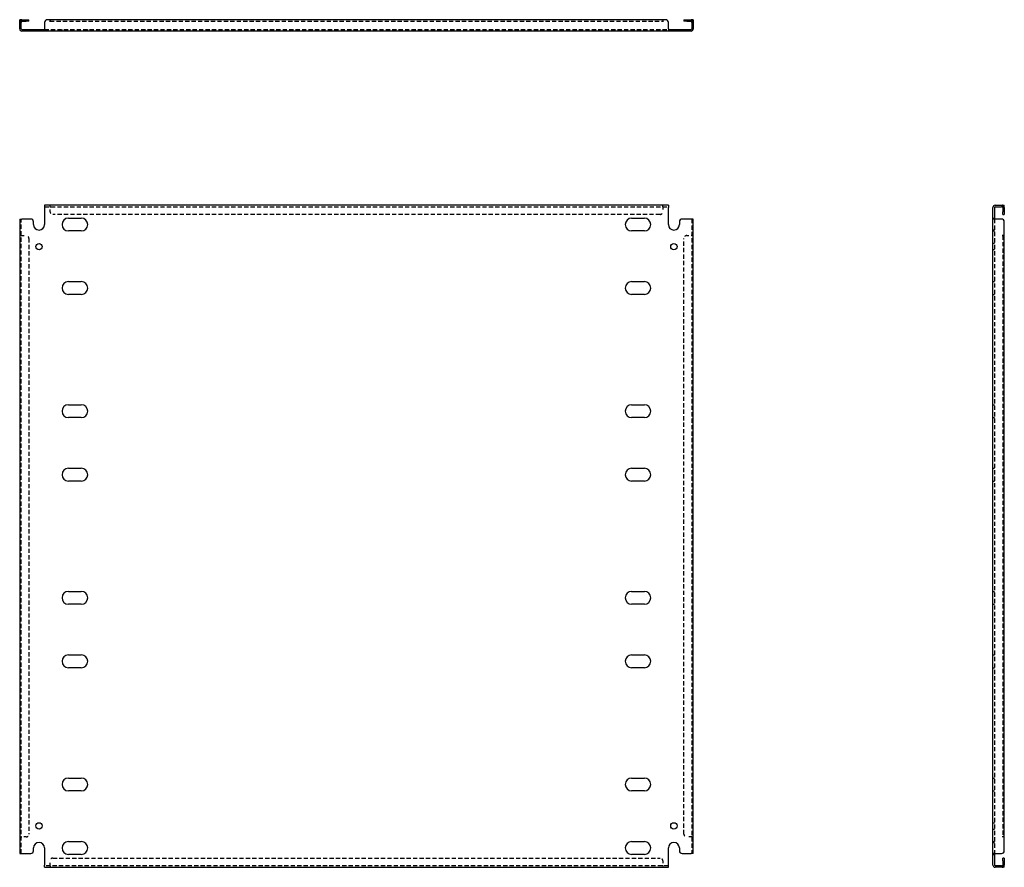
# Model space of a CAD drawing. Header units: inches. Extents: x 12 to 155, y 9 to 79.
# Tile 1 of 2: x 12 to 56, y 9 to 48. Entities that reach past the tile are written whole.
import ezdxf

# ---------------------------------------------------------------- set-up
doc = ezdxf.new("R2010")
doc.units = ezdxf.units.IN
doc.header["$MEASUREMENT"] = 0
doc.linetypes.add('DASHED_SPACE', pattern=[0.2067, 0.1654, -0.0413])
doc.layers.add('Hidden Edges(ANSI)', color=7, linetype='DASHED_SPACE', lineweight=25)
doc.layers.add('Visible Edges(ANSI)', color=7, linetype='Continuous', lineweight=25)

msp = doc.modelspace()

# ---------------------------------------------------------------- linework, layer by layer
at = {"layer": 'Hidden Edges(ANSI)', "ltscale": 0.129419}
for p, q in [((11.859, 47.733), (11.791, 47.733)), ((42.223, 47.733), (42.291, 47.733)), ((12.521, 47.32), (12.521, 47.388)), ((12.811, 47.32), (12.811, 47.388)), ((13.71, 47.32), (13.71, 47.388)), ((14.872, 47.32), (14.872, 47.388)), ((39.21, 47.32), (39.21, 47.388)), ((40.372, 47.32), (40.372, 47.388)), ((41.271, 47.388), (41.271, 47.32)), ((41.561, 47.388), (41.561, 47.32)), ((13.166, 39.365), (13.166, 39.433)), ((13.166, 39.365), (13.166, 39.433)), ((40.916, 39.365), (40.916, 39.433)), ((40.917, 39.365), (40.917, 39.433)), ((56.28, 39.365), (56.28, 39.433)), ((55.867, 38.848), (55.935, 38.848)), ((11.859, 38.058), (11.791, 38.058)), ((11.859, 38.058), (11.791, 38.058)), ((42.223, 38.058), (42.291, 38.058)), ((42.223, 38.058), (42.291, 38.058)), ((55.935, 38.308), (55.867, 38.308)), ((55.867, 38.268), (55.935, 38.268)), ((55.935, 37.703), (55.867, 37.703)), ((55.935, 37.413), (55.867, 37.413)), ((55.867, 35.973), (55.935, 35.973)), ((55.867, 35.393), (55.935, 35.393)), ((55.867, 30.398), (55.935, 30.398)), ((55.867, 29.818), (55.935, 29.818)), ((55.867, 27.523), (55.935, 27.523)), ((55.867, 26.943), (55.935, 26.943)), ((55.867, 21.948), (55.935, 21.948)), ((55.867, 21.368), (55.935, 21.368)), ((55.867, 19.073), (55.935, 19.073)), ((55.867, 18.493), (55.935, 18.493)), ((55.867, 13.498), (55.935, 13.498)), ((55.867, 12.918), (55.935, 12.918)), ((55.867, 11.478), (55.935, 11.478)), ((55.867, 11.188), (55.935, 11.188)), ((11.859, 10.833), (11.791, 10.833)), ((11.859, 10.833), (11.791, 10.833)), ((42.223, 10.833), (42.291, 10.833)), ((42.223, 10.833), (42.291, 10.833)), ((55.867, 10.623), (55.935, 10.623)), ((55.867, 10.583), (55.935, 10.583)), ((55.867, 10.043), (55.935, 10.043)), ((13.166, 9.526), (13.166, 9.458)), ((13.166, 9.526), (13.166, 9.458)), ((40.916, 9.526), (40.916, 9.458)), ((40.917, 9.526), (40.917, 9.458)), ((56.28, 9.526), (56.28, 9.458))]:
    msp.add_line(p, q, dxfattribs=at)
at = {"layer": 'Hidden Edges(ANSI)', "ltscale": 1.157349}
msp.add_line((13.166, 47.764), (40.916, 47.764), dxfattribs=at)
at = {"layer": 'Hidden Edges(ANSI)', "ltscale": 1.158233}
for p, q in [((12.916, 47.388), (41.166, 47.388)), ((12.916, 39.365), (41.166, 39.365)), ((41.166, 9.526), (12.916, 9.526))]:
    msp.add_line(p, q, dxfattribs=at)
at = {"layer": 'Hidden Edges(ANSI)', "ltscale": 0.092649}
for p, q in [((13.166, 39.365), (13.166, 39.334)), ((40.916, 39.365), (40.916, 39.334)), ((11.859, 38.058), (11.89, 38.058)), ((42.223, 38.058), (42.192, 38.058)), ((11.859, 10.833), (11.89, 10.833)), ((42.223, 10.833), (42.192, 10.833)), ((13.166, 9.526), (13.166, 9.557)), ((40.916, 9.526), (40.916, 9.557))]:
    msp.add_line(p, q, dxfattribs=at)
at = {"layer": 'Hidden Edges(ANSI)', "ltscale": 0.369411}
for p, q in [((13.166, 39.14), (13.166, 39.334)), ((40.916, 39.334), (40.916, 39.14)), ((11.89, 38.058), (12.084, 38.058)), ((41.998, 38.058), (42.192, 38.058)), ((12.084, 10.833), (11.89, 10.833)), ((42.192, 10.833), (41.998, 10.833)), ((13.166, 9.557), (13.166, 9.751)), ((40.916, 9.751), (40.916, 9.557))]:
    msp.add_line(p, q, dxfattribs=at)
at = {"layer": 'Hidden Edges(ANSI)', "ltscale": 1.158079}
for p, q in [((11.859, 10.083), (11.859, 38.808)), ((42.223, 38.808), (42.223, 10.083)), ((55.935, 38.808), (55.935, 10.083))]:
    msp.add_line(p, q, dxfattribs=at)
at = {"layer": 'Hidden Edges(ANSI)', "ltscale": 1.156896}
for p, q in [((40.791, 39.015), (13.291, 39.015)), ((13.291, 9.876), (40.791, 9.876))]:
    msp.add_line(p, q, dxfattribs=at)
at = {"layer": 'Hidden Edges(ANSI)', "ltscale": 1.165207}
for p, q in [((12.209, 37.933), (12.209, 10.958)), ((41.873, 10.958), (41.873, 37.933))]:
    msp.add_line(p, q, dxfattribs=at)
at = {"layer": 'Hidden Edges(ANSI)', "ltscale": 1.165599}
msp.add_line((56.311, 38.058), (56.311, 10.833), dxfattribs=at)
at = {"layer": 'Hidden Edges(ANSI)', "ltscale": 0.236041}
for centre, start, end in [((11.89, 47.733), 108.248, 180), ((42.192, 47.733), 0, 71.752), ((56.28, 39.334), 18.248, 90), ((56.28, 9.557), 270, 341.752)]:
    msp.add_arc(centre, 0.099, start, end, dxfattribs=at)
at = {"layer": 'Hidden Edges(ANSI)', "ltscale": 0.373886}
for centre, start, end in [((13.291, 39.14), 180, 270), ((40.791, 39.14), 270, 0), ((12.084, 37.933), 0, 90), ((41.998, 37.933), 90, 180), ((12.084, 10.958), 270, 0), ((41.998, 10.958), 180, 270), ((13.291, 9.751), 90, 180), ((40.791, 9.751), 0, 90)]:
    msp.add_arc(centre, 0.125, start, end, dxfattribs=at)
at = {"layer": 'Visible Edges(ANSI)'}
for p, q in [((11.791, 47.707), (11.791, 47.832)), ((11.859, 47.832), (11.791, 47.832)), ((11.859, 47.832), (11.859, 47.707)), ((11.89, 47.832), (12.084, 47.832)), ((11.89, 47.764), (12.084, 47.764)), ((12.084, 47.832), (12.209, 47.832)), ((12.209, 47.764), (12.084, 47.764)), ((12.209, 47.764), (12.209, 47.832)), ((13.166, 47.832), (13.041, 47.832)), ((13.166, 47.733), (13.166, 47.832)), ((40.916, 47.832), (13.166, 47.832)), ((13.166, 47.832), (13.166, 47.733)), ((13.166, 47.733), (13.166, 47.733)), ((13.166, 47.733), (13.166, 47.733)), ((40.916, 47.832), (40.916, 47.733)), ((40.917, 47.733), (40.916, 47.733)), ((40.916, 47.733), (40.916, 47.733)), ((41.041, 47.832), (40.917, 47.832)), ((40.917, 47.832), (40.917, 47.733)), ((41.873, 47.832), (41.998, 47.832)), ((41.873, 47.832), (41.873, 47.764)), ((41.998, 47.764), (41.873, 47.764)), ((41.998, 47.832), (42.192, 47.832)), ((41.998, 47.764), (42.192, 47.764)), ((42.223, 47.707), (42.223, 47.832)), ((42.291, 47.832), (42.223, 47.832)), ((42.291, 47.832), (42.291, 47.707)), ((11.791, 47.419), (11.791, 47.707)), ((11.859, 47.419), (11.859, 47.707)), ((11.89, 47.388), (12.291, 47.388)), ((12.291, 47.32), (11.89, 47.32)), ((12.291, 47.388), (12.416, 47.388)), ((12.416, 47.32), (12.291, 47.32)), ((12.416, 47.32), (12.416, 47.388)), ((12.416, 47.388), (12.916, 47.388)), ((12.916, 47.32), (12.416, 47.32)), ((12.916, 47.707), (12.916, 47.419)), ((12.916, 47.419), (12.916, 47.32)), ((41.166, 47.32), (12.916, 47.32)), ((41.166, 47.419), (41.166, 47.707)), ((41.166, 47.419), (41.166, 47.32)), ((41.166, 47.388), (41.666, 47.388)), ((41.666, 47.32), (41.166, 47.32)), ((41.666, 47.388), (41.791, 47.388)), ((41.666, 47.388), (41.666, 47.32)), ((41.791, 47.32), (41.666, 47.32)), ((41.791, 47.388), (42.192, 47.388)), ((42.192, 47.32), (41.791, 47.32)), ((42.223, 47.707), (42.223, 47.419)), ((42.291, 47.707), (42.291, 47.419)), ((41.166, 39.433), (12.916, 39.433)), ((12.916, 39.433), (12.916, 39.334)), ((12.916, 39.334), (12.916, 38.558)), ((41.166, 39.433), (41.166, 39.334)), ((41.166, 38.558), (41.166, 39.334)), ((55.867, 38.808), (55.867, 39.334)), ((55.935, 39.334), (55.935, 38.808)), ((55.966, 39.433), (56.254, 39.433)), ((55.966, 39.365), (56.254, 39.365)), ((56.254, 39.433), (56.379, 39.433)), ((56.379, 39.365), (56.254, 39.365)), ((56.311, 39.334), (56.311, 39.14)), ((56.379, 39.365), (56.379, 39.433)), ((56.379, 39.334), (56.379, 39.14)), ((11.791, 38.808), (11.89, 38.808)), ((11.791, 38.808), (11.791, 10.083)), ((12.291, 38.808), (11.89, 38.808)), ((14, 38.848), (14.582, 38.848)), ((39.5, 38.848), (40.082, 38.848)), ((42.192, 38.808), (41.791, 38.808)), ((42.291, 38.808), (42.192, 38.808)), ((42.291, 10.083), (42.291, 38.808)), ((55.867, 10.083), (55.867, 38.808)), ((55.966, 38.808), (55.867, 38.808)), ((56.254, 38.808), (55.966, 38.808)), ((56.311, 39.015), (56.311, 39.14)), ((56.311, 39.015), (56.379, 39.015)), ((56.379, 39.14), (56.379, 39.015)), ((12.416, 38.558), (12.416, 38.683)), ((41.666, 38.683), (41.666, 38.558)), ((56.379, 38.058), (56.379, 38.683)), ((14.582, 38.268), (14, 38.268)), ((40.082, 38.268), (39.5, 38.268)), ((56.28, 38.058), (56.28, 38.058)), ((56.28, 38.058), (56.379, 38.058)), ((56.379, 38.058), (56.28, 38.058)), ((56.28, 38.058), (56.28, 38.058)), ((56.379, 10.833), (56.379, 38.058)), ((14, 35.973), (14.582, 35.973)), ((39.5, 35.973), (40.082, 35.973)), ((14.582, 35.393), (14, 35.393)), ((40.082, 35.393), (39.5, 35.393)), ((14, 30.398), (14.582, 30.398)), ((39.5, 30.398), (40.082, 30.398)), ((14.582, 29.818), (14, 29.818)), ((40.082, 29.818), (39.5, 29.818)), ((14, 27.523), (14.582, 27.523)), ((39.5, 27.523), (40.082, 27.523)), ((14.582, 26.943), (14, 26.943)), ((40.082, 26.943), (39.5, 26.943)), ((14, 21.948), (14.582, 21.948)), ((39.5, 21.948), (40.082, 21.948)), ((14.582, 21.368), (14, 21.368)), ((40.082, 21.368), (39.5, 21.368)), ((14, 19.073), (14.582, 19.073)), ((39.5, 19.073), (40.082, 19.073)), ((14.582, 18.493), (14, 18.493)), ((40.082, 18.493), (39.5, 18.493)), ((14, 13.498), (14.582, 13.498)), ((39.5, 13.498), (40.082, 13.498)), ((14.582, 12.918), (14, 12.918)), ((40.082, 12.918), (39.5, 12.918)), ((56.379, 10.833), (56.28, 10.833)), ((56.28, 10.833), (56.28, 10.833)), ((56.379, 10.833), (56.28, 10.833)), ((56.28, 10.833), (56.28, 10.833)), ((56.379, 10.208), (56.379, 10.833)), ((12.416, 10.208), (12.416, 10.333)), ((12.916, 10.333), (12.916, 9.557)), ((14, 10.623), (14.582, 10.623)), ((39.5, 10.623), (40.082, 10.623)), ((41.166, 9.557), (41.166, 10.333)), ((41.666, 10.333), (41.666, 10.208)), ((11.791, 10.083), (11.89, 10.083)), ((11.89, 10.083), (12.291, 10.083)), ((14.582, 10.043), (14, 10.043)), ((40.082, 10.043), (39.5, 10.043)), ((41.791, 10.083), (42.192, 10.083)), ((42.291, 10.083), (42.192, 10.083)), ((55.966, 10.083), (55.867, 10.083)), ((55.867, 9.557), (55.867, 10.083)), ((55.935, 10.083), (55.935, 9.557)), ((55.966, 10.083), (56.254, 10.083)), ((56.311, 9.751), (56.311, 9.876)), ((56.379, 9.876), (56.311, 9.876)), ((56.379, 9.876), (56.379, 9.751)), ((12.916, 9.458), (12.916, 9.557)), ((12.916, 9.458), (41.166, 9.458)), ((41.166, 9.458), (41.166, 9.557)), ((56.254, 9.526), (55.966, 9.526)), ((56.254, 9.458), (55.966, 9.458)), ((56.254, 9.526), (56.379, 9.526)), ((56.379, 9.458), (56.254, 9.458)), ((56.311, 9.751), (56.311, 9.557)), ((56.379, 9.751), (56.379, 9.557)), ((56.379, 9.458), (56.379, 9.526))]:
    msp.add_line(p, q, dxfattribs=at)
for centre in [(12.666, 37.558), (41.416, 37.558), (12.666, 11.333), (41.416, 11.333)]:
    msp.add_circle(centre, 0.145, dxfattribs=at)
for centre, radius, start, end in [((11.89, 47.733), 0.099, 90, 108.248), ((11.89, 47.733), 0.031, 90, 180), ((13.041, 47.707), 0.125, 90, 180), ((41.041, 47.707), 0.125, 0, 90), ((42.192, 47.733), 0.099, 71.752, 90), ((42.192, 47.733), 0.031, 0, 90), ((11.89, 47.419), 0.099, 180, 270), ((11.89, 47.419), 0.031, 180, 270), ((42.192, 47.419), 0.099, 270, 0), ((42.192, 47.419), 0.031, 270, 0), ((55.966, 39.334), 0.099, 90, 180), ((55.966, 39.334), 0.031, 90, 180), ((56.28, 39.334), 0.031, 0, 90), ((56.28, 39.334), 0.099, 0, 18.248), ((12.291, 38.683), 0.125, 0, 90), ((14, 38.558), 0.29, 90, 270), ((14.582, 38.558), 0.29, 270, 90), ((39.5, 38.558), 0.29, 90, 270), ((40.082, 38.558), 0.29, 270, 90), ((41.791, 38.683), 0.125, 90, 180), ((56.254, 38.683), 0.125, 0, 90), ((12.666, 38.558), 0.25, 180, 0), ((41.416, 38.558), 0.25, 180, 0), ((14, 35.683), 0.29, 90, 270), ((14.582, 35.683), 0.29, 270, 90), ((39.5, 35.683), 0.29, 90, 270), ((40.082, 35.683), 0.29, 270, 90), ((14, 30.108), 0.29, 90, 270), ((14.582, 30.108), 0.29, 270, 90), ((39.5, 30.108), 0.29, 90, 270), ((40.082, 30.108), 0.29, 270, 90), ((14, 27.233), 0.29, 90, 270), ((14.582, 27.233), 0.29, 270, 90), ((39.5, 27.233), 0.29, 90, 270), ((40.082, 27.233), 0.29, 270, 90), ((14, 21.658), 0.29, 90, 270), ((14.582, 21.658), 0.29, 270, 90), ((39.5, 21.658), 0.29, 90, 270), ((40.082, 21.658), 0.29, 270, 90), ((14, 18.783), 0.29, 90, 270), ((14.582, 18.783), 0.29, 270, 90), ((39.5, 18.783), 0.29, 90, 270), ((40.082, 18.783), 0.29, 270, 90), ((14, 13.208), 0.29, 90, 270), ((14.582, 13.208), 0.29, 270, 90), ((39.5, 13.208), 0.29, 90, 270), ((40.082, 13.208), 0.29, 270, 90), ((12.666, 10.333), 0.25, 0, 180), ((14, 10.333), 0.29, 90, 270), ((14.582, 10.333), 0.29, 270, 90), ((39.5, 10.333), 0.29, 90, 270), ((40.082, 10.333), 0.29, 270, 90), ((41.416, 10.333), 0.25, 0, 180), ((12.291, 10.208), 0.125, 270, 0), ((41.791, 10.208), 0.125, 180, 270), ((56.254, 10.208), 0.125, 270, 0), ((55.966, 9.557), 0.099, 180, 270), ((55.966, 9.557), 0.031, 180, 270), ((56.28, 9.557), 0.031, 270, 0), ((56.28, 9.557), 0.099, 341.752, 0)]:
    msp.add_arc(centre, radius, start, end, dxfattribs=at)

doc.saveas('drawing.dxf')
